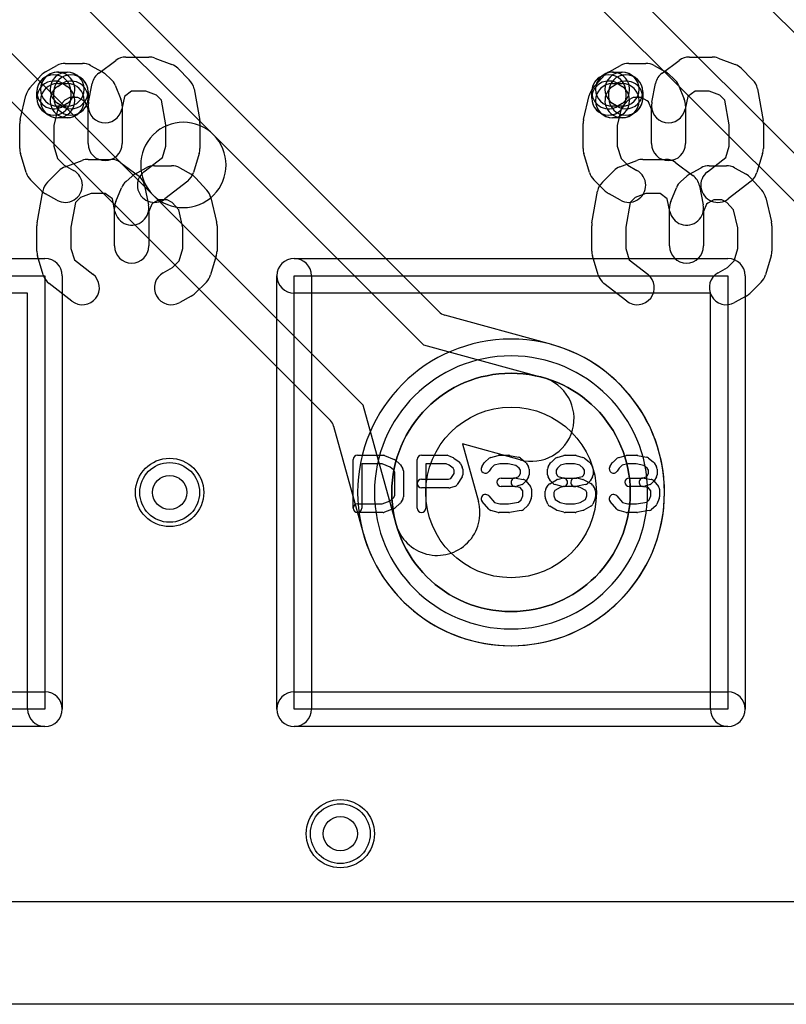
# Model space of a CAD drawing. Extents: x 0 to 20.5, y -0.5 to 20.
# Tile 2 of 11: x 5.1 to 9.6, y 0 to 5.8. Entities that reach past the tile are written whole.
import ezdxf

# ---------------------------------------------------------------- set-up
doc = ezdxf.new("R2010")
doc.units = 0
for name, color, linetype in [('Hole', 1, 'CONTINUOUS'), ('L1', 3, 'CONTINUOUS'), ('L2', 3, 'CONTINUOUS'), ('L3', 3, 'CONTINUOUS'), ('L4', 3, 'CONTINUOUS'), ('Outline', 7, 'CONTINUOUS'), ('PartsArea-A', 111, 'CONTINUOUS'), ('PartsArea-B', 111, 'CONTINUOUS'), ('PartsSilk-A', 221, 'CONTINUOUS'), ('PartsSilk-B', 221, 'CONTINUOUS'), ('Resist-A', 2, 'CONTINUOUS'), ('Resist-B', 2, 'CONTINUOUS'), ('Silk-A', 140, 'CONTINUOUS'), ('Silk-B', 140, 'CONTINUOUS')]:
    doc.layers.add(name, color=color, linetype=linetype)

msp = doc.modelspace()

# ---------------------------------------------------------------- linework, layer by layer
at = {"layer": 'Hole'}
for centre, radius in [((8, 3), 0.5), ((6, 3), 0.1), ((7, 1), 0.1)]:
    msp.add_circle(centre, radius, dxfattribs=at)
at = {"layer": 'L1'}
for p, q in [((4.92212, 9.44142), (10.94161, 3.42193)), ((8.67363, 6.67992), (11.488, 3.86555)), ((7.57807, 4.05839), (5.12191, 6.51455)), ((4.98046, 6.3731), (6.25758, 5.09598)), ((11.13445, 3.51199), (8.32007, 6.32636)), ((5.90402, 4.74242), (4.6269, 6.01954)), ((4.48545, 5.87809), (6.94161, 3.42193)), ((6.25758, 5.09598), (7.48801, 3.86555)), ((7.13445, 3.51199), (5.90402, 4.74242)), ((8.23863, 3.86628), (7.61117, 4.03912)), ((7.48801, 3.86555), (8.1855, 3.67342)), ((7.32658, 2.8145), (7.13445, 3.51199)), ((6.96088, 3.38883), (7.13372, 2.76137)), ((8.05272, 3.19138), (7.71581, 3.28419)), ((7.71581, 3.28419), (7.80862, 2.94728)), ((15.19571, 0.6), (4.80429, 0.6))]:
    msp.add_line(p, q, dxfattribs=at)
for centre, radius in [((8, 3), 0.6985), ((6, 3), 0.2), ((7, 1), 0.2)]:
    msp.add_circle(centre, radius, dxfattribs=at)
for centre, radius, start, end in [((6.0808, 4.9192), 0.25, 45, -135), ((6.0808, 4.9192), 0.25, -135, 45), ((7.63108, 4.1114), 0.07497, -135, -105.400568), ((8.00001, 2.99999), 0.89854, -164.277781, 74.300992), ((8.11911, 3.4324), 0.45004, 74.044636, 74.598829), ((8.26343, 3.93718), 0.07497, -105.956944, -105.70289), ((8.11911, 3.4324), 0.25, -105.400449, 74.599067), ((6.8886, 3.36892), 0.07497, 15.400568, 45), ((7.5676, 2.88089), 0.25, -164.599551, 15.400933), ((7.5676, 2.88089), 0.45004, -164.598829, -164.002316), ((7.06292, 2.7362), 0.07497, 15.717604, 15.995783)]:
    msp.add_arc(centre, radius, start, end, dxfattribs=at)
at = {"layer": 'L2'}
msp.add_line((15.19571, 0.6), (4.80429, 0.6), dxfattribs=at)
for centre in [(6, 3), (7, 1)]:
    msp.add_circle(centre, 0.2, dxfattribs=at)
for start, end in [(90, -90), (-90, 90)]:
    msp.add_arc((8, 3), 0.80004, start, end, dxfattribs=at)
at = {"layer": 'L3'}
msp.add_line((15.19571, 0.6), (4.80429, 0.6), dxfattribs=at)
for centre in [(6, 3), (7, 1)]:
    msp.add_circle(centre, 0.2, dxfattribs=at)
for start, end in [(90, -90), (-90, 90)]:
    msp.add_arc((8, 3), 0.80004, start, end, dxfattribs=at)
at = {"layer": 'L4'}
msp.add_line((15.19571, 0.6), (4.80429, 0.6), dxfattribs=at)
for centre, radius in [((8, 3), 0.6985), ((6, 3), 0.2), ((7, 1), 0.2)]:
    msp.add_circle(centre, radius, dxfattribs=at)
for start, end in [(90, -90), (-90, 90)]:
    msp.add_arc((8, 3), 0.89854, start, end, dxfattribs=at)
at = {"layer": 'Outline'}
msp.add_line((15.625, 0), (4.375, 0), dxfattribs=at)
at = {"layer": 'PartsArea-A'}
for p, q in [((2.73, 4.27), (5.27, 4.27)), ((5.27, 4.27), (5.27, 1.73)), ((6.73, 4.27), (9.27, 4.27)), ((6.73, 1.73), (6.73, 4.27)), ((9.27, 4.27), (9.27, 1.73)), ((5.27, 1.73), (2.73, 1.73)), ((9.27, 1.73), (6.73, 1.73))]:
    msp.add_line(p, q, dxfattribs=at)
at = {"layer": 'PartsArea-B'}
for start, end in [(0, 180), (180, 0)]:
    msp.add_arc((8, 3), 0.6985, start, end, dxfattribs=at)
at = {"layer": 'PartsSilk-A'}
for p, q in [((5.74444, 5.55185), (5.87778, 5.55185)), ((5.91251, 5.54562), (6.01251, 5.50858)), ((9.04444, 5.55185), (9.17778, 5.55185)), ((9.21251, 5.54562), (9.31251, 5.50858)), ((5.27366, 5.4652), (5.34033, 5.50223)), ((5.38889, 5.51481), (5.48889, 5.51481)), ((5.53745, 5.50223), (5.60412, 5.4652)), ((5.58492, 5.45814), (5.68492, 5.53221)), ((6.04849, 5.48552), (6.11515, 5.41886)), ((8.57366, 5.4652), (8.64033, 5.50223)), ((8.68889, 5.51481), (8.78889, 5.51481)), ((8.83745, 5.50223), (8.90412, 5.4652)), ((8.88492, 5.45814), (8.98492, 5.53221)), ((9.34849, 5.48552), (9.41515, 5.41886)), ((5.18122, 5.37059), (5.24788, 5.44467)), ((5.622, 5.45252), (5.65533, 5.42289)), ((8.48122, 5.37059), (8.54788, 5.44467)), ((8.922, 5.45252), (8.95533, 5.42289)), ((5.52416, 5.28628), (5.54638, 5.39739)), ((5.68145, 5.38601), (5.71478, 5.30453)), ((8.82416, 5.28628), (8.84638, 5.39739)), ((8.98145, 5.38601), (9.01478, 5.30453)), ((5.12491, 5.18601), (5.15825, 5.32675)), ((5.4148, 5.31481), (5.38538, 5.29847)), ((5.46298, 5.31481), (5.4148, 5.31481)), ((5.49736, 5.29571), (5.46298, 5.31481)), ((5.73494, 5.32037), (5.72028, 5.24706)), ((5.77744, 5.35185), (5.73494, 5.32037)), ((5.85986, 5.35185), (5.77744, 5.35185)), ((5.92254, 5.32863), (5.85986, 5.35185)), ((5.95157, 5.29959), (5.92254, 5.32863)), ((6.14286, 5.36587), (6.1762, 5.18068)), ((8.42491, 5.18601), (8.45825, 5.32675)), ((8.7148, 5.31481), (8.68538, 5.29847)), ((8.76298, 5.31481), (8.7148, 5.31481)), ((8.79736, 5.29571), (8.76298, 5.31481)), ((9.03494, 5.32037), (9.02028, 5.24706)), ((9.07744, 5.35185), (9.03494, 5.32037)), ((9.15986, 5.35185), (9.07744, 5.35185)), ((9.22254, 5.32863), (9.15986, 5.35185)), ((9.25157, 5.29959), (9.22254, 5.32863)), ((9.44286, 5.36587), (9.4762, 5.18068)), ((5.34698, 5.2558), (5.32222, 5.15128)), ((5.38538, 5.29847), (5.34698, 5.2558)), ((5.50512, 5.28882), (5.49736, 5.29571)), ((5.52222, 5.24701), (5.50512, 5.28882)), ((5.72222, 5.26667), (5.72222, 5.04444)), ((5.97778, 5.15403), (5.95157, 5.29959)), ((8.64698, 5.2558), (8.62222, 5.15128)), ((8.68538, 5.29847), (8.64698, 5.2558)), ((8.80512, 5.28882), (8.79736, 5.29571)), ((8.82222, 5.24701), (8.80512, 5.28882)), ((9.02222, 5.26667), (9.02222, 5.04444)), ((9.27778, 5.15403), (9.25157, 5.29959)), ((5.52222, 5.04444), (5.52222, 5.24701)), ((8.82222, 5.04444), (8.82222, 5.24701)), ((5.12222, 5.01481), (5.12222, 5.16296)), ((5.32222, 5.15128), (5.32222, 5.02949)), ((5.97778, 5.02949), (5.97778, 5.15403)), ((6.17778, 5.16296), (6.17778, 5.01481)), ((8.42222, 5.01481), (8.42222, 5.16296)), ((8.62222, 5.15128), (8.62222, 5.02949)), ((9.27778, 5.02949), (9.27778, 5.15403)), ((9.47778, 5.16296), (9.47778, 5.01481)), ((5.32222, 5.02949), (5.3441, 4.95659)), ((5.95784, 4.96303), (5.97778, 5.02949)), ((8.62222, 5.02949), (8.6441, 4.95659)), ((9.25784, 4.96303), (9.27778, 5.02949)), ((5.15978, 4.87496), (5.12644, 4.98607)), ((5.84972, 4.87894), (5.95784, 4.96303)), ((6.17356, 4.98607), (6.14022, 4.87496)), ((8.45978, 4.87496), (8.42644, 4.98607)), ((9.14972, 4.87894), (9.25784, 4.96303)), ((9.47356, 4.98607), (9.44022, 4.87496)), ((5.3441, 4.95659), (5.38303, 4.91765)), ((5.38303, 4.91765), (5.43746, 4.88742)), ((8.6441, 4.95659), (8.68303, 4.91765)), ((8.68303, 4.91765), (8.73746, 4.88742)), ((5.25151, 4.76633), (5.18485, 4.83299)), ((6.10583, 4.82476), (5.9725, 4.72106)), ((8.55151, 4.76633), (8.48485, 4.83299)), ((9.40583, 4.82476), (9.2725, 4.72106)), ((5.34032, 4.71258), (5.27365, 4.74962)), ((8.64032, 4.71258), (8.57365, 4.74962)), ((2.73, 4.3716), (5.27, 4.3716)), ((6.73, 4.3716), (9.27, 4.3716)), ((5.3716, 4.27), (5.3716, 1.73)), ((6.6284, 1.73), (6.6284, 4.27)), ((6.8316, 4.27), (6.8316, 1.73)), ((9.3716, 4.27), (9.3716, 1.73)), ((5.1684, 4.1684), (2.73, 4.1684)), ((5.1684, 1.73), (5.1684, 4.1684)), ((9.1684, 4.1684), (6.73, 4.1684)), ((9.1684, 1.73), (9.1684, 4.1684)), ((7.075, 2.90741), (7.075, 3.19259)), ((7.1, 3.21759), (7.25, 3.21759)), ((7.25928, 3.2158), (7.31484, 3.19358)), ((7.32217, 3.18906), (7.34717, 3.16684)), ((7.45, 2.90741), (7.45, 3.19259)), ((7.475, 3.21759), (7.625, 3.21759)), ((7.63515, 3.21544), (7.66015, 3.20433)), ((7.6647, 3.2017), (7.69526, 3.17948)), ((7.84728, 3.17795), (7.87228, 3.20017)), ((7.88245, 3.20564), (7.92412, 3.21675)), ((7.93056, 3.21759), (7.98611, 3.21759)), ((7.99126, 3.21705), (8.04404, 3.20594)), ((8.05451, 3.201), (8.08229, 3.17878)), ((8.23617, 3.17795), (8.26117, 3.20017)), ((8.27091, 3.20552), (8.3098, 3.21663)), ((8.31667, 3.21759), (8.375, 3.21759)), ((8.38187, 3.21663), (8.42076, 3.20552)), ((8.42951, 3.201), (8.45729, 3.17878)), ((8.59728, 3.17795), (8.62228, 3.20017)), ((8.63245, 3.20564), (8.67412, 3.21675)), ((8.68056, 3.21759), (8.73611, 3.21759)), ((8.74126, 3.21705), (8.79404, 3.20594)), ((8.80451, 3.201), (8.83229, 3.17878)), ((7.24519, 3.16759), (7.125, 3.16759)), ((7.125, 3.16759), (7.125, 2.90741)), ((7.29222, 3.14878), (7.24519, 3.16759)), ((7.31126, 3.13185), (7.29222, 3.14878)), ((7.31944, 3.11876), (7.31126, 3.13185)), ((7.31944, 2.98124), (7.31944, 3.11876)), ((7.35176, 3.16139), (7.36564, 3.13917)), ((7.36944, 3.12593), (7.36944, 2.97407)), ((7.6197, 3.16759), (7.5, 3.16759)), ((7.5, 3.16759), (7.5, 2.90741)), ((7.63743, 3.15971), (7.6197, 3.16759)), ((7.66093, 3.14263), (7.63743, 3.15971)), ((7.66667, 3.13114), (7.66093, 3.14263)), ((7.66667, 3.11087), (7.66667, 3.13114)), ((7.70292, 3.17044), (7.71403, 3.14822)), ((7.71667, 3.13704), (7.71667, 3.1037)), ((7.8288, 3.15029), (7.84269, 3.17251)), ((7.88318, 3.14296), (7.8712, 3.12379)), ((7.90106, 3.15885), (7.88318, 3.14296)), ((7.93384, 3.16759), (7.90106, 3.15885)), ((7.98351, 3.16759), (7.93384, 3.16759)), ((8.02792, 3.15824), (7.98351, 3.16759)), ((8.04773, 3.1424), (8.02792, 3.15824)), ((8.05556, 3.12987), (8.04773, 3.1424)), ((8.05556, 3.11087), (8.05556, 3.12987)), ((8.08787, 3.17251), (8.10176, 3.15029)), ((8.10556, 3.13704), (8.10556, 3.1037)), ((8.21389, 3.1037), (8.21389, 3.13704)), ((8.21769, 3.15029), (8.23158, 3.17251)), ((8.27207, 3.14296), (8.26389, 3.12987)), ((8.26389, 3.12987), (8.26389, 3.11087)), ((8.29013, 3.15901), (8.27207, 3.14296)), ((8.32017, 3.16759), (8.29013, 3.15901)), ((8.3715, 3.16759), (8.32017, 3.16759)), ((8.4022, 3.15882), (8.3715, 3.16759)), ((8.42273, 3.1424), (8.4022, 3.15882)), ((8.43056, 3.12987), (8.42273, 3.1424)), ((8.43056, 3.11087), (8.43056, 3.12987)), ((8.46287, 3.17251), (8.47676, 3.15029)), ((8.48056, 3.13704), (8.48056, 3.1037)), ((8.5788, 3.15029), (8.59269, 3.17251)), ((8.63318, 3.14296), (8.6212, 3.12379)), ((8.65106, 3.15885), (8.63318, 3.14296)), ((8.68384, 3.16759), (8.65106, 3.15885)), ((8.73351, 3.16759), (8.68384, 3.16759)), ((8.77792, 3.15824), (8.73351, 3.16759)), ((8.79773, 3.1424), (8.77792, 3.15824)), ((8.80556, 3.12987), (8.79773, 3.1424)), ((8.80556, 3.11087), (8.80556, 3.12987)), ((8.83787, 3.17251), (8.85176, 3.15029)), ((8.85556, 3.13704), (8.85556, 3.1037)), ((7.475, 3.07685), (7.63283, 3.07685)), ((7.63283, 3.07685), (7.64792, 3.08087)), ((7.64792, 3.08087), (7.66667, 3.11087)), ((7.71287, 3.09045), (7.68509, 3.04601)), ((7.94167, 3.08426), (8.0206, 3.08426)), ((8.0206, 3.08426), (8.0418, 3.09197)), ((8.02938, 3.08387), (8.07105, 3.07646)), ((8.0418, 3.09197), (8.04698, 3.09715)), ((8.04698, 3.09715), (8.05556, 3.11087)), ((8.08435, 3.0638), (8.07324, 3.05269)), ((8.08588, 3.06785), (8.11365, 3.03452)), ((8.10176, 3.09045), (8.08787, 3.06823)), ((8.23158, 3.06823), (8.21769, 3.09045)), ((8.22649, 3.05134), (8.26538, 3.07356)), ((8.24621, 3.05269), (8.2351, 3.0638)), ((8.26389, 3.11087), (8.27247, 3.09715)), ((8.27134, 3.07601), (8.29912, 3.08342)), ((8.27247, 3.09715), (8.27682, 3.0928)), ((8.27682, 3.0928), (8.30884, 3.08426)), ((8.30884, 3.08426), (8.38611, 3.08426)), ((8.3701, 3.08377), (8.41824, 3.0934)), ((8.39255, 3.08342), (8.42033, 3.07601)), ((8.41824, 3.0934), (8.42198, 3.09715)), ((8.42198, 3.09715), (8.43056, 3.11087)), ((8.42565, 3.07391), (8.46732, 3.05169)), ((8.45935, 3.0638), (8.44824, 3.05269)), ((8.47676, 3.09045), (8.46287, 3.06823)), ((8.69167, 3.08426), (8.7706, 3.08426)), ((8.7706, 3.08426), (8.7918, 3.09197)), ((8.77938, 3.08387), (8.82105, 3.07646)), ((8.7918, 3.09197), (8.79698, 3.09715)), ((8.79698, 3.09715), (8.80556, 3.11087)), ((8.83435, 3.0638), (8.82324, 3.05269)), ((8.83588, 3.06785), (8.86365, 3.03452)), ((8.85176, 3.09045), (8.83787, 3.06823)), ((7.63611, 3.02685), (7.475, 3.02685)), ((7.67033, 3.0351), (7.64255, 3.02769)), ((8.025, 3.03426), (7.94167, 3.03426)), ((8.05331, 3.02883), (8.02062, 3.03465)), ((8.0641, 3.04687), (8.03354, 3.03576)), ((8.06944, 3.00947), (8.05331, 3.02883)), ((8.06944, 2.97907), (8.06944, 3.00947)), ((8.11944, 3.01852), (8.11944, 2.97407)), ((8.2, 2.97407), (8.2, 3.00741)), ((8.2038, 3.02066), (8.21769, 3.04288)), ((8.25675, 3.01104), (8.25, 3.00024)), ((8.28736, 3.02853), (8.25675, 3.01104)), ((8.29912, 3.0351), (8.25745, 3.04621)), ((8.312, 3.0351), (8.28736, 3.02853)), ((8.38283, 3.03426), (8.30556, 3.03426)), ((8.43546, 3.04586), (8.3799, 3.03475)), ((8.40467, 3.02844), (8.38283, 3.03426)), ((8.4379, 3.01072), (8.40467, 3.02844)), ((8.44444, 3.00024), (8.4379, 3.01072)), ((8.47676, 3.04287), (8.49064, 3.02065)), ((8.49444, 3.00741), (8.49444, 2.97407)), ((8.775, 3.03426), (8.69167, 3.03426)), ((8.80331, 3.02883), (8.77062, 3.03465)), ((8.8141, 3.04687), (8.78354, 3.03576)), ((8.81944, 3.00947), (8.80331, 3.02883)), ((8.81944, 2.97907), (8.81944, 3.00947)), ((8.86944, 3.01852), (8.86944, 2.97407)), ((7.24519, 2.93241), (7.29222, 2.95122)), ((7.29222, 2.95122), (7.31126, 2.96815)), ((7.31126, 2.96815), (7.31944, 2.98124)), ((7.36564, 2.96083), (7.35176, 2.93861)), ((7.87008, 2.90206), (7.83119, 2.9465)), ((7.86881, 2.97942), (7.90269, 2.94071)), ((8.04441, 2.94205), (8.05968, 2.95563)), ((8.05968, 2.95563), (8.06944, 2.97907)), ((8.11752, 2.96446), (8.10364, 2.93113)), ((8.21581, 2.93112), (8.20192, 2.96445)), ((8.25, 3.00024), (8.25, 2.97907)), ((8.25, 2.97907), (8.25869, 2.95822)), ((8.25869, 2.95822), (8.28756, 2.94173)), ((8.40447, 2.94183), (8.43592, 2.9586)), ((8.43592, 2.9586), (8.44444, 2.97907)), ((8.44444, 2.97907), (8.44444, 3.00024)), ((8.49252, 2.96446), (8.47864, 2.93113)), ((8.62008, 2.90206), (8.58119, 2.9465)), ((8.61881, 2.97942), (8.65269, 2.94071)), ((8.79441, 2.94205), (8.80968, 2.95563)), ((8.80968, 2.95563), (8.81944, 2.97907)), ((8.86752, 2.96446), (8.85364, 2.93113)), ((7.1, 2.93241), (7.24519, 2.93241)), ((7.31484, 2.90642), (7.25928, 2.8842)), ((7.34717, 2.93316), (7.32217, 2.91094)), ((7.92412, 2.88325), (7.88245, 2.89436)), ((7.90269, 2.94071), (7.93384, 2.93241)), ((7.93384, 2.93241), (7.98412, 2.93241)), ((7.98412, 2.93241), (8.04441, 2.94205)), ((8.05951, 2.89383), (7.99006, 2.88272)), ((8.09717, 2.92205), (8.07217, 2.89983)), ((8.26538, 2.89681), (8.22649, 2.91903)), ((8.3098, 2.88337), (8.27091, 2.89448)), ((8.28756, 2.94173), (8.32017, 2.93241)), ((8.32017, 2.93241), (8.3715, 2.93241)), ((8.3715, 2.93241), (8.40447, 2.94183)), ((8.42076, 2.89448), (8.38187, 2.88337)), ((8.46732, 2.91868), (8.42565, 2.89646)), ((8.67412, 2.88325), (8.63245, 2.89436)), ((8.65269, 2.94071), (8.68384, 2.93241)), ((8.68384, 2.93241), (8.73412, 2.93241)), ((8.73412, 2.93241), (8.79441, 2.94205)), ((8.80951, 2.89383), (8.74006, 2.88272)), ((8.84717, 2.92205), (8.82217, 2.89983)), ((7.25, 2.88241), (7.1, 2.88241)), ((7.98611, 2.88241), (7.93056, 2.88241)), ((8.375, 2.88241), (8.31667, 2.88241)), ((8.73611, 2.88241), (8.68056, 2.88241)), ((2.73, 1.8316), (5.27, 1.8316)), ((6.73, 1.8316), (9.27, 1.8316)), ((5.27, 1.6284), (2.73, 1.6284)), ((9.27, 1.6284), (6.73, 1.6284))]:
    msp.add_line(p, q, dxfattribs=at)
for centre, radius, start, end in [((5.74444, 5.45185), 0.1, 90, 126.527348), ((5.87778, 5.45185), 0.1, 69.676664, 90), ((9.04444, 5.45185), 0.1, 90, 126.527348), ((9.17778, 5.45185), 0.1, 69.676664, 90), ((5.38889, 5.41481), 0.1, 90, 119.048766), ((5.48889, 5.41481), 0.1, 60.948735, 90), ((5.97778, 5.41481), 0.1, 45, 69.67537), ((8.68889, 5.41481), 0.1, 90, 119.048766), ((8.78889, 5.41481), 0.1, 60.948735, 90), ((9.27778, 5.41481), 0.1, 45, 69.67537), ((5.32222, 5.37778), 0.1, 119.051265, 138.017916), ((5.64444, 5.37778), 0.1, 126.526127, 168.691059), ((5.55556, 5.37778), 0.1, 48.364557, 60.951234), ((8.62222, 5.37778), 0.1, 119.051265, 138.017916), ((8.94444, 5.37778), 0.1, 126.526127, 168.691059), ((8.85556, 5.37778), 0.1, 48.364557, 60.951234), ((5.25556, 5.3037), 0.1, 138.019601, 166.672831), ((5.58889, 5.34815), 0.1, 22.246131, 48.36326), ((6.04444, 5.34815), 0.1, 10.206455, 45), ((8.55556, 5.3037), 0.1, 138.019601, 166.672831), ((8.88889, 5.34815), 0.1, 22.246131, 48.36326), ((9.34444, 5.34815), 0.1, 10.206455, 45), ((5.62222, 5.26667), 0.1, 168.691191, -11.308941), ((5.62222, 5.26667), 0.1, 0, 22.247381), ((8.92222, 5.26667), 0.1, 168.691191, -11.308941), ((8.92222, 5.26667), 0.1, 0, 22.247381), ((5.22222, 5.16296), 0.1, 166.673855, 180), ((6.07778, 5.16296), 0.1, 0, 10.205712), ((8.52222, 5.16296), 0.1, 166.673855, 180), ((9.37778, 5.16296), 0.1, 0, 10.205712), ((5.62222, 5.04444), 0.1, 180, 0), ((8.92222, 5.04444), 0.1, 180, 0), ((5.22222, 5.01481), 0.1, 180, -163.297444), ((6.07778, 5.01481), 0.1, -16.702537, 0), ((8.52222, 5.01481), 0.1, 180, -163.297444), ((9.37778, 5.01481), 0.1, -16.702537, 0), ((5.25556, 4.9037), 0.1, -163.297463, -135), ((5.38889, 4.8), 0.1, -119.056274, 60.944666), ((5.91111, 4.8), 0.1, 127.871466, -52.125314), ((6.04444, 4.9037), 0.1, -52.128534, -16.702556), ((8.55556, 4.9037), 0.1, -163.297463, -135), ((8.68889, 4.8), 0.1, -119.056274, 60.944666), ((9.21111, 4.8), 0.1, 127.871466, -52.125314), ((9.34444, 4.9037), 0.1, -52.128534, -16.702556), ((5.32222, 4.83704), 0.1, -135, -119.055334), ((8.62222, 4.83704), 0.1, -135, -119.055334), ((5.27, 4.27), 0.1016, 0, 90), ((6.73, 4.27), 0.1016, 90, -90), ((6.73, 4.27), 0.1016, 0, 180), ((9.27, 4.27), 0.1016, 0, 90), ((7.1, 3.19259), 0.025, 90, 180), ((7.25, 3.19259), 0.025, 68.207103, 90), ((7.30556, 3.17037), 0.025, 48.372169, 68.202147), ((7.475, 3.19259), 0.025, 90, 180), ((7.625, 3.19259), 0.025, 66.049145, 90), ((7.65, 3.18148), 0.025, 53.982737, 66.039637), ((7.68056, 3.15926), 0.025, 26.565051, 53.979316), ((7.86389, 3.15926), 0.025, 131.627831, 147.989981), ((7.88889, 3.18148), 0.025, 104.925513, 131.630694), ((7.93056, 3.19259), 0.025, 90, 104.92885), ((7.98611, 3.19259), 0.025, 78.110161, 90), ((8.03889, 3.18148), 0.025, 51.333033, 78.112983), ((8.06667, 3.15926), 0.025, 32.005383, 51.345223), ((8.25278, 3.15926), 0.025, 131.627831, 147.994617), ((8.27778, 3.18148), 0.025, 105.948544, 131.62783), ((8.31667, 3.19259), 0.025, 90, 105.948544), ((8.375, 3.19259), 0.025, 74.051456, 90), ((8.41389, 3.18148), 0.025, 51.333033, 74.051456), ((8.44167, 3.15926), 0.025, 32.005383, 51.333033), ((8.61389, 3.15926), 0.025, 131.627831, 147.989981), ((8.63889, 3.18148), 0.025, 104.925513, 131.630694), ((8.68056, 3.19259), 0.025, 90, 104.92885), ((8.73611, 3.19259), 0.025, 78.110161, 90), ((8.78889, 3.18148), 0.025, 51.333033, 78.112983), ((8.81667, 3.15926), 0.025, 32.005383, 51.345223), ((7.33056, 3.14815), 0.025, 31.985944, 48.369306), ((7.34444, 3.12593), 0.025, 0, 31.991474), ((7.69167, 3.13704), 0.025, 0, 26.565051), ((7.85, 3.13704), 0.025, 147.994617, -32.010019), ((8.08056, 3.13704), 0.025, 0, 32.010019), ((8.23889, 3.13704), 0.025, 147.994617, 180), ((8.45556, 3.13704), 0.025, 0, 32.005383), ((8.6, 3.13704), 0.025, 147.994617, -32.010019), ((8.83056, 3.13704), 0.025, 0, 32.010019), ((7.475, 3.05185), 0.025, 90, -90), ((7.69167, 3.1037), 0.025, -32.005383, 0), ((7.94167, 3.05926), 0.025, 90, -90), ((8.025, 3.05926), 0.025, 79.908369, -100.083264), ((8.06667, 3.05185), 0.025, 39.790899, 79.916736), ((8.06667, 3.08148), 0.025, -45, -32.010019), ((8.08056, 3.1037), 0.025, -32.005383, 0), ((8.23889, 3.1037), 0.025, 180, -147.994617), ((8.25278, 3.08148), 0.025, -147.994617, -135), ((8.27778, 3.05185), 0.025, 104.925513, 119.741708), ((8.30556, 3.05926), 0.025, -75.074487, 104.935268), ((8.375, 3.05926), 0.025, 101.305437, -78.692051), ((8.38611, 3.05926), 0.025, 75.074487, 90), ((8.41389, 3.05185), 0.025, 61.938299, 75.064732), ((8.44167, 3.08148), 0.025, -45, -32.005383), ((8.45556, 3.1037), 0.025, -32.005383, 0), ((8.69167, 3.05926), 0.025, 90, -90), ((8.775, 3.05926), 0.025, 79.908369, -100.083264), ((8.81667, 3.05185), 0.025, 39.790899, 79.916736), ((8.81667, 3.08148), 0.025, -45, -32.010019), ((8.83056, 3.1037), 0.025, -32.005383, 0), ((7.63611, 3.05185), 0.025, -90, -75.064732), ((7.66389, 3.05926), 0.025, -75.074487, -32.010019), ((8.025, 3.05926), 0.025, -90, -70.02141), ((8.05556, 3.07037), 0.025, -70.02864, -45), ((8.09444, 3.01852), 0.025, 0, 39.800498), ((8.225, 3.00741), 0.025, 147.994617, 180), ((8.23889, 3.02963), 0.025, 119.733511, 147.989981), ((8.26389, 3.07037), 0.025, -135, -104.925513), ((8.30556, 3.05926), 0.025, -104.925513, -90), ((8.43056, 3.07037), 0.025, -78.694563, -45), ((8.45556, 3.02963), 0.025, 31.985944, 61.931795), ((8.46944, 3.00741), 0.025, 0, 31.991474), ((8.775, 3.05926), 0.025, -90, -70.02141), ((8.80556, 3.07037), 0.025, -70.02864, -45), ((8.84444, 3.01852), 0.025, 0, 39.800498), ((7.34444, 2.97407), 0.025, -31.985944, 0), ((7.85, 2.96296), 0.025, 41.188082, -138.810424), ((8.09444, 2.97407), 0.025, -22.605762, 0), ((8.225, 2.97407), 0.025, 180, -157.376473), ((8.46944, 2.97407), 0.025, -22.605762, 0), ((8.6, 2.96296), 0.025, 41.188082, -138.810424), ((8.84444, 2.97407), 0.025, -22.605762, 0), ((7.1, 2.90741), 0.025, 90, -90), ((7.1, 2.90741), 0.025, 180, 0), ((7.30556, 2.92963), 0.025, -68.207103, -48.369306), ((7.33056, 2.95185), 0.025, -48.372169, -31.991474), ((7.475, 2.90741), 0.025, 180, 0), ((7.88889, 2.91852), 0.025, -138.811918, -104.92885), ((8.05556, 2.91852), 0.025, -80.910628, -48.369306), ((8.08056, 2.94074), 0.025, -48.372169, -22.608878), ((8.23889, 2.94074), 0.025, -157.373085, -119.741708), ((8.27778, 2.91852), 0.025, -119.733511, -105.94345), ((8.41389, 2.91852), 0.025, -74.051456, -61.931795), ((8.45556, 2.94074), 0.025, -61.938299, -22.608878), ((8.63889, 2.91852), 0.025, -138.811918, -104.92885), ((8.80556, 2.91852), 0.025, -80.910628, -48.369306), ((8.83056, 2.94074), 0.025, -48.372169, -22.608878), ((7.25, 2.90741), 0.025, -90, -68.202147), ((7.93056, 2.90741), 0.025, -104.925513, -90), ((7.98611, 2.90741), 0.025, -90, -80.911332), ((8.31667, 2.90741), 0.025, -105.948544, -90), ((8.375, 2.90741), 0.025, -90, -74.05655), ((8.68056, 2.90741), 0.025, -104.925513, -90), ((8.73611, 2.90741), 0.025, -90, -80.911332), ((5.27, 1.73), 0.1016, -90, 90), ((6.73, 1.73), 0.1016, 90, -90), ((9.27, 1.73), 0.1016, -90, 90), ((5.27, 1.73), 0.1016, 180, 0), ((6.73, 1.73), 0.1016, 180, 0), ((9.27, 1.73), 0.1016, 180, 0)]:
    msp.add_arc(centre, radius, start, end, dxfattribs=at)
at = {"layer": 'PartsSilk-B'}
for p, q in [((5.26676, 5.43136), (5.28898, 5.44617)), ((5.34444, 5.46296), (5.4, 5.46296)), ((5.45546, 5.44617), (5.47768, 5.43136)), ((8.51676, 5.43136), (8.53898, 5.44617)), ((8.59444, 5.46296), (8.65, 5.46296)), ((8.70546, 5.44617), (8.72768, 5.43136)), ((5.34444, 5.3963), (5.4, 5.3963)), ((5.34454, 5.37951), (5.36676, 5.39432)), ((5.37768, 5.39432), (5.3999, 5.37951)), ((8.59444, 5.3963), (8.65, 5.3963)), ((8.59454, 5.37951), (8.61676, 5.39432)), ((8.62768, 5.39432), (8.6499, 5.37951)), ((5.22222, 5.31111), (5.22222, 5.34815)), ((5.32222, 5.31111), (5.32222, 5.34815)), ((5.42222, 5.34815), (5.42222, 5.31111)), ((5.52222, 5.34815), (5.52222, 5.31111)), ((8.47222, 5.31111), (8.47222, 5.34815)), ((8.57222, 5.31111), (8.57222, 5.34815)), ((8.67222, 5.34815), (8.67222, 5.31111)), ((8.77222, 5.34815), (8.77222, 5.31111)), ((5.4, 5.26296), (5.34444, 5.26296)), ((5.36676, 5.26494), (5.34454, 5.27975)), ((5.3999, 5.27975), (5.37768, 5.26494)), ((8.65, 5.26296), (8.59444, 5.26296)), ((8.61676, 5.26494), (8.59454, 5.27975)), ((8.6499, 5.27975), (8.62768, 5.26494)), ((5.28898, 5.21309), (5.26676, 5.2279)), ((5.4, 5.1963), (5.34444, 5.1963)), ((5.47768, 5.2279), (5.45546, 5.21309)), ((8.53898, 5.21309), (8.51676, 5.2279)), ((8.65, 5.1963), (8.59444, 5.1963)), ((8.72768, 5.2279), (8.70546, 5.21309)), ((5.38749, 4.90858), (5.48749, 4.94562)), ((5.52222, 4.95185), (5.65556, 4.95185)), ((5.71508, 4.93221), (5.81508, 4.85814)), ((5.91111, 4.91481), (6.01111, 4.91481)), ((8.63749, 4.90858), (8.73749, 4.94562)), ((8.77222, 4.95185), (8.90556, 4.95185)), ((8.96508, 4.93221), (9.06508, 4.85814)), ((9.16111, 4.91481), (9.26111, 4.91481)), ((5.28485, 4.81886), (5.35151, 4.88552)), ((5.74467, 4.82289), (5.778, 4.85252)), ((5.79588, 4.8652), (5.86255, 4.90223)), ((6.05967, 4.90223), (6.12634, 4.8652)), ((8.53485, 4.81886), (8.60151, 4.88552)), ((8.99467, 4.82289), (9.028, 4.85252)), ((9.04588, 4.8652), (9.11255, 4.90223)), ((9.30967, 4.90223), (9.37634, 4.8652)), ((5.85362, 4.79739), (5.87584, 4.68628)), ((6.15212, 4.84467), (6.21878, 4.77059)), ((9.10362, 4.79739), (9.12584, 4.68628)), ((9.40212, 4.84467), (9.46878, 4.77059)), ((5.2238, 4.58068), (5.25714, 4.76587)), ((5.54014, 4.75185), (5.47746, 4.72863)), ((5.62256, 4.75185), (5.54014, 4.75185)), ((5.66506, 4.72037), (5.62256, 4.75185)), ((5.68522, 4.70453), (5.71855, 4.78601)), ((8.4738, 4.58068), (8.50714, 4.76587)), ((8.79014, 4.75185), (8.72746, 4.72863)), ((8.87256, 4.75185), (8.79014, 4.75185)), ((8.91506, 4.72037), (8.87256, 4.75185)), ((8.93522, 4.70453), (8.96855, 4.78601)), ((5.44843, 4.69959), (5.42222, 4.55403)), ((5.47746, 4.72863), (5.44843, 4.69959)), ((5.67972, 4.64706), (5.66506, 4.72037)), ((5.89488, 4.68882), (5.87778, 4.64701)), ((5.90264, 4.69571), (5.89488, 4.68882)), ((5.93702, 4.71481), (5.90264, 4.69571)), ((5.9852, 4.71481), (5.93702, 4.71481)), ((6.01462, 4.69847), (5.9852, 4.71481)), ((6.05302, 4.6558), (6.01462, 4.69847)), ((6.24175, 4.72675), (6.27509, 4.58601)), ((8.69843, 4.69959), (8.67222, 4.55403)), ((8.72746, 4.72863), (8.69843, 4.69959)), ((8.92972, 4.64706), (8.91506, 4.72037)), ((9.14488, 4.68882), (9.12778, 4.64701)), ((9.15264, 4.69571), (9.14488, 4.68882)), ((9.18702, 4.71481), (9.15264, 4.69571)), ((9.2352, 4.71481), (9.18702, 4.71481)), ((9.26462, 4.69847), (9.2352, 4.71481)), ((9.30302, 4.6558), (9.26462, 4.69847)), ((9.49175, 4.72675), (9.52509, 4.58601)), ((5.67778, 4.44444), (5.67778, 4.66667)), ((5.87778, 4.64701), (5.87778, 4.44444)), ((6.07778, 4.55128), (6.05302, 4.6558)), ((8.92778, 4.44444), (8.92778, 4.66667)), ((9.12778, 4.64701), (9.12778, 4.44444)), ((9.32778, 4.55128), (9.30302, 4.6558)), ((5.22222, 4.41481), (5.22222, 4.56296)), ((6.27778, 4.56296), (6.27778, 4.41481)), ((8.47222, 4.41481), (8.47222, 4.56296)), ((9.52778, 4.56296), (9.52778, 4.41481)), ((5.42222, 4.55403), (5.42222, 4.42949)), ((6.07778, 4.42949), (6.07778, 4.55128)), ((8.67222, 4.55403), (8.67222, 4.42949)), ((9.32778, 4.42949), (9.32778, 4.55128)), ((5.25978, 4.27496), (5.22644, 4.38607)), ((5.42222, 4.42949), (5.44216, 4.36303)), ((6.0559, 4.35659), (6.07778, 4.42949)), ((6.27356, 4.38607), (6.24022, 4.27496)), ((8.50978, 4.27496), (8.47644, 4.38607)), ((8.67222, 4.42949), (8.69216, 4.36303)), ((9.3059, 4.35659), (9.32778, 4.42949)), ((9.52356, 4.38607), (9.49022, 4.27496)), ((5.44216, 4.36303), (5.55028, 4.27894)), ((6.01697, 4.31765), (6.0559, 4.35659)), ((8.69216, 4.36303), (8.80028, 4.27894)), ((9.26697, 4.31765), (9.3059, 4.35659)), ((5.96254, 4.28742), (6.01697, 4.31765)), ((9.21254, 4.28742), (9.26697, 4.31765)), ((5.4275, 4.12106), (5.29417, 4.22476)), ((6.21515, 4.23299), (6.14849, 4.16633)), ((8.6775, 4.12106), (8.54417, 4.22476)), ((9.46515, 4.23299), (9.39849, 4.16633)), ((6.12635, 4.14962), (6.05968, 4.11258)), ((9.37635, 4.14962), (9.30968, 4.11258))]:
    msp.add_line(p, q, dxfattribs=at)
for centre, start, end in [((5.32222, 5.34815), 0, 180), ((5.32222, 5.34815), 123.683711, -56.315883), ((5.34444, 5.36296), 90, -90), ((5.34444, 5.36296), -56.316289, 123.684117), ((5.4, 5.36296), 56.316289, -123.684117), ((5.42222, 5.34815), 0, 180), ((5.42222, 5.34815), -123.683711, 56.315883), ((5.4, 5.36296), -90, 90), ((8.57222, 5.34815), 0, 180), ((8.57222, 5.34815), 123.683711, -56.315883), ((8.59444, 5.36296), 90, -90), ((8.59444, 5.36296), -56.316289, 123.684117), ((8.65, 5.36296), 56.316289, -123.684117), ((8.67222, 5.34815), 0, 180), ((8.67222, 5.34815), -123.683711, 56.315883), ((8.65, 5.36296), -90, 90), ((5.32222, 5.31111), 56.316289, -123.684117), ((5.34444, 5.2963), 90, -90), ((5.34444, 5.2963), -123.683711, 56.315883), ((5.4, 5.2963), 123.683711, -56.315883), ((5.42222, 5.31111), -56.316289, 123.684117), ((5.4, 5.2963), -90, 90), ((8.57222, 5.31111), 56.316289, -123.684117), ((8.59444, 5.2963), 90, -90), ((8.59444, 5.2963), -123.683711, 56.315883), ((8.65, 5.2963), 123.683711, -56.315883), ((8.67222, 5.31111), -56.316289, 123.684117), ((8.65, 5.2963), -90, 90), ((5.32222, 5.31111), 180, 0), ((5.42222, 5.31111), 180, 0), ((8.57222, 5.31111), 180, 0), ((8.67222, 5.31111), 180, 0), ((5.42222, 4.81481), 110.323336, 135), ((5.52222, 4.85185), 90, 110.323336), ((5.65556, 4.85185), 53.473873, 90), ((5.91111, 4.81481), 90, 119.051265), ((6.01111, 4.81481), 60.948735, 90), ((8.67222, 4.81481), 110.323336, 135), ((8.77222, 4.85185), 90, 110.323336), ((8.90556, 4.85185), 53.473873, 90), ((9.16111, 4.81481), 90, 119.051265), ((9.26111, 4.81481), 60.948735, 90), ((5.84444, 4.77778), 119.051265, 131.635443), ((5.75556, 4.77778), 11.308809, 53.473873), ((6.07778, 4.77778), 41.980399, 60.948735), ((9.09444, 4.77778), 119.051265, 131.635443), ((9.00556, 4.77778), 11.308809, 53.473873), ((9.32778, 4.77778), 41.980399, 60.948735), ((5.35556, 4.74815), 135, 169.793545), ((5.81111, 4.74815), 131.635443, 157.753869), ((8.60556, 4.74815), 135, 169.793545), ((9.06111, 4.74815), 131.635443, 157.753869), ((6.14444, 4.7037), 13.326145, 41.980399), ((9.39444, 4.7037), 13.326145, 41.980399), ((5.77778, 4.66667), 157.753869, 180), ((5.77778, 4.66667), -168.691191, 11.308941), ((9.02778, 4.66667), 157.753869, 180), ((9.02778, 4.66667), -168.691191, 11.308941), ((5.32222, 4.56296), 169.793545, 180), ((6.17778, 4.56296), 0, 13.326145), ((8.57222, 4.56296), 169.793545, 180), ((9.42778, 4.56296), 0, 13.326145), ((5.77778, 4.44444), 180, 0), ((9.02778, 4.44444), 180, 0), ((5.32222, 4.41481), 180, -163.297463), ((6.17778, 4.41481), -16.702537, 0), ((8.57222, 4.41481), 180, -163.297463), ((9.42778, 4.41481), -16.702537, 0), ((5.35556, 4.3037), -163.297463, -127.871466), ((5.48889, 4.2), -127.871466, 52.125314), ((6.01111, 4.2), 119.056274, -60.944666), ((6.14444, 4.3037), -45, -16.702537), ((8.60556, 4.3037), -163.297463, -127.871466), ((8.73889, 4.2), -127.871466, 52.125314), ((9.26111, 4.2), 119.056274, -60.944666), ((9.39444, 4.3037), -45, -16.702537), ((6.07778, 4.23704), -60.943726, -45), ((9.32778, 4.23704), -60.943726, -45)]:
    msp.add_arc(centre, 0.1, start, end, dxfattribs=at)
at = {"layer": 'Resist-A'}
for centre, radius in [((8, 3), 0.6985), ((6, 3), 0.175), ((7, 1), 0.175)]:
    msp.add_circle(centre, radius, dxfattribs=at)
at = {"layer": 'Resist-B'}
for centre, radius in [((8, 3), 0.6985), ((6, 3), 0.175), ((7, 1), 0.175)]:
    msp.add_circle(centre, radius, dxfattribs=at)
at = {"layer": 'Silk-A'}
for p, q in [((5.74444, 5.55185), (5.87778, 5.55185)), ((5.91251, 5.54562), (6.01251, 5.50858)), ((9.04444, 5.55185), (9.17778, 5.55185)), ((9.21251, 5.54562), (9.31251, 5.50858)), ((5.27366, 5.4652), (5.34033, 5.50223)), ((5.38889, 5.51481), (5.48889, 5.51481)), ((5.53745, 5.50223), (5.60412, 5.4652)), ((5.58492, 5.45814), (5.68492, 5.53221)), ((6.04849, 5.48552), (6.11515, 5.41886)), ((8.57366, 5.4652), (8.64033, 5.50223)), ((8.68889, 5.51481), (8.78889, 5.51481)), ((8.83745, 5.50223), (8.90412, 5.4652)), ((8.88492, 5.45814), (8.98492, 5.53221)), ((9.34849, 5.48552), (9.41515, 5.41886)), ((5.18122, 5.37059), (5.24788, 5.44467)), ((5.622, 5.45252), (5.65533, 5.42289)), ((8.48122, 5.37059), (8.54788, 5.44467)), ((8.922, 5.45252), (8.95533, 5.42289)), ((5.52416, 5.28628), (5.54638, 5.39739)), ((5.68145, 5.38601), (5.71478, 5.30453)), ((8.82416, 5.28628), (8.84638, 5.39739)), ((8.98145, 5.38601), (9.01478, 5.30453)), ((5.12491, 5.18601), (5.15825, 5.32675)), ((5.4148, 5.31481), (5.38538, 5.29847)), ((5.46298, 5.31481), (5.4148, 5.31481)), ((5.49736, 5.29571), (5.46298, 5.31481)), ((5.73494, 5.32037), (5.72028, 5.24706)), ((5.77744, 5.35185), (5.73494, 5.32037)), ((5.85986, 5.35185), (5.77744, 5.35185)), ((5.92254, 5.32863), (5.85986, 5.35185)), ((5.95157, 5.29959), (5.92254, 5.32863)), ((6.14286, 5.36587), (6.1762, 5.18068)), ((8.42491, 5.18601), (8.45825, 5.32675)), ((8.7148, 5.31481), (8.68538, 5.29847)), ((8.76298, 5.31481), (8.7148, 5.31481)), ((8.79736, 5.29571), (8.76298, 5.31481)), ((9.03494, 5.32037), (9.02028, 5.24706)), ((9.07744, 5.35185), (9.03494, 5.32037)), ((9.15986, 5.35185), (9.07744, 5.35185)), ((9.22254, 5.32863), (9.15986, 5.35185)), ((9.25157, 5.29959), (9.22254, 5.32863)), ((9.44286, 5.36587), (9.4762, 5.18068)), ((5.34698, 5.2558), (5.32222, 5.15128)), ((5.38538, 5.29847), (5.34698, 5.2558)), ((5.50512, 5.28882), (5.49736, 5.29571)), ((5.52222, 5.24701), (5.50512, 5.28882)), ((5.72222, 5.26667), (5.72222, 5.04444)), ((5.97778, 5.15403), (5.95157, 5.29959)), ((8.64698, 5.2558), (8.62222, 5.15128)), ((8.68538, 5.29847), (8.64698, 5.2558)), ((8.80512, 5.28882), (8.79736, 5.29571)), ((8.82222, 5.24701), (8.80512, 5.28882)), ((9.02222, 5.26667), (9.02222, 5.04444)), ((9.27778, 5.15403), (9.25157, 5.29959)), ((5.52222, 5.04444), (5.52222, 5.24701)), ((8.82222, 5.04444), (8.82222, 5.24701)), ((5.12222, 5.01481), (5.12222, 5.16296)), ((5.32222, 5.15128), (5.32222, 5.02949)), ((5.97778, 5.02949), (5.97778, 5.15403)), ((6.17778, 5.16296), (6.17778, 5.01481)), ((8.42222, 5.01481), (8.42222, 5.16296)), ((8.62222, 5.15128), (8.62222, 5.02949)), ((9.27778, 5.02949), (9.27778, 5.15403)), ((9.47778, 5.16296), (9.47778, 5.01481)), ((5.32222, 5.02949), (5.3441, 4.95659)), ((5.95784, 4.96303), (5.97778, 5.02949)), ((8.62222, 5.02949), (8.6441, 4.95659)), ((9.25784, 4.96303), (9.27778, 5.02949)), ((5.15978, 4.87496), (5.12644, 4.98607)), ((5.84972, 4.87894), (5.95784, 4.96303)), ((6.17356, 4.98607), (6.14022, 4.87496)), ((8.45978, 4.87496), (8.42644, 4.98607)), ((9.14972, 4.87894), (9.25784, 4.96303)), ((9.47356, 4.98607), (9.44022, 4.87496)), ((5.3441, 4.95659), (5.38303, 4.91765)), ((5.38303, 4.91765), (5.43746, 4.88742)), ((8.6441, 4.95659), (8.68303, 4.91765)), ((8.68303, 4.91765), (8.73746, 4.88742)), ((5.25151, 4.76633), (5.18485, 4.83299)), ((6.10583, 4.82476), (5.9725, 4.72106)), ((8.55151, 4.76633), (8.48485, 4.83299)), ((9.40583, 4.82476), (9.2725, 4.72106)), ((5.34032, 4.71258), (5.27365, 4.74962)), ((8.64032, 4.71258), (8.57365, 4.74962))]:
    msp.add_line(p, q, dxfattribs=at)
for centre, start, end in [((5.74444, 5.45185), 90, 126.527348), ((5.87778, 5.45185), 69.676664, 90), ((9.04444, 5.45185), 90, 126.527348), ((9.17778, 5.45185), 69.676664, 90), ((5.38889, 5.41481), 90, 119.048766), ((5.48889, 5.41481), 60.948735, 90), ((5.97778, 5.41481), 45, 69.67537), ((8.68889, 5.41481), 90, 119.048766), ((8.78889, 5.41481), 60.948735, 90), ((9.27778, 5.41481), 45, 69.67537), ((5.32222, 5.37778), 119.051265, 138.017916), ((5.64444, 5.37778), 126.526127, 168.691059), ((5.55556, 5.37778), 48.364557, 60.951234), ((8.62222, 5.37778), 119.051265, 138.017916), ((8.94444, 5.37778), 126.526127, 168.691059), ((8.85556, 5.37778), 48.364557, 60.951234), ((5.25556, 5.3037), 138.019601, 166.672831), ((5.58889, 5.34815), 22.246131, 48.36326), ((6.04444, 5.34815), 10.206455, 45), ((8.55556, 5.3037), 138.019601, 166.672831), ((8.88889, 5.34815), 22.246131, 48.36326), ((9.34444, 5.34815), 10.206455, 45), ((5.62222, 5.26667), 168.691191, -11.308941), ((5.62222, 5.26667), 0, 22.247381), ((8.92222, 5.26667), 168.691191, -11.308941), ((8.92222, 5.26667), 0, 22.247381), ((5.22222, 5.16296), 166.673855, 180), ((6.07778, 5.16296), 0, 10.205712), ((8.52222, 5.16296), 166.673855, 180), ((9.37778, 5.16296), 0, 10.205712), ((5.62222, 5.04444), 180, 0), ((8.92222, 5.04444), 180, 0), ((5.22222, 5.01481), 180, -163.297444), ((6.07778, 5.01481), -16.702537, 0), ((8.52222, 5.01481), 180, -163.297444), ((9.37778, 5.01481), -16.702537, 0), ((5.25556, 4.9037), -163.297463, -135), ((5.38889, 4.8), -119.056274, 60.944666), ((5.91111, 4.8), 127.871466, -52.125314), ((6.04444, 4.9037), -52.128534, -16.702556), ((8.55556, 4.9037), -163.297463, -135), ((8.68889, 4.8), -119.056274, 60.944666), ((9.21111, 4.8), 127.871466, -52.125314), ((9.34444, 4.9037), -52.128534, -16.702556), ((5.32222, 4.83704), -135, -119.055334), ((8.62222, 4.83704), -135, -119.055334)]:
    msp.add_arc(centre, 0.1, start, end, dxfattribs=at)
at = {"layer": 'Silk-B'}
for p, q in [((5.26676, 5.43136), (5.28898, 5.44617)), ((5.34444, 5.46296), (5.4, 5.46296)), ((5.45546, 5.44617), (5.47768, 5.43136)), ((8.51676, 5.43136), (8.53898, 5.44617)), ((8.59444, 5.46296), (8.65, 5.46296)), ((8.70546, 5.44617), (8.72768, 5.43136)), ((5.34444, 5.3963), (5.4, 5.3963)), ((5.34454, 5.37951), (5.36676, 5.39432)), ((5.37768, 5.39432), (5.3999, 5.37951)), ((8.59444, 5.3963), (8.65, 5.3963)), ((8.59454, 5.37951), (8.61676, 5.39432)), ((8.62768, 5.39432), (8.6499, 5.37951)), ((5.22222, 5.31111), (5.22222, 5.34815)), ((5.32222, 5.31111), (5.32222, 5.34815)), ((5.42222, 5.34815), (5.42222, 5.31111)), ((5.52222, 5.34815), (5.52222, 5.31111)), ((8.47222, 5.31111), (8.47222, 5.34815)), ((8.57222, 5.31111), (8.57222, 5.34815)), ((8.67222, 5.34815), (8.67222, 5.31111)), ((8.77222, 5.34815), (8.77222, 5.31111)), ((5.4, 5.26296), (5.34444, 5.26296)), ((5.36676, 5.26494), (5.34454, 5.27975)), ((5.3999, 5.27975), (5.37768, 5.26494)), ((8.65, 5.26296), (8.59444, 5.26296)), ((8.61676, 5.26494), (8.59454, 5.27975)), ((8.6499, 5.27975), (8.62768, 5.26494)), ((5.28898, 5.21309), (5.26676, 5.2279)), ((5.4, 5.1963), (5.34444, 5.1963)), ((5.47768, 5.2279), (5.45546, 5.21309)), ((8.53898, 5.21309), (8.51676, 5.2279)), ((8.65, 5.1963), (8.59444, 5.1963)), ((8.72768, 5.2279), (8.70546, 5.21309)), ((5.38749, 4.90858), (5.48749, 4.94562)), ((5.52222, 4.95185), (5.65556, 4.95185)), ((5.71508, 4.93221), (5.81508, 4.85814)), ((5.91111, 4.91481), (6.01111, 4.91481)), ((8.63749, 4.90858), (8.73749, 4.94562)), ((8.77222, 4.95185), (8.90556, 4.95185)), ((8.96508, 4.93221), (9.06508, 4.85814)), ((9.16111, 4.91481), (9.26111, 4.91481)), ((5.28485, 4.81886), (5.35151, 4.88552)), ((5.74467, 4.82289), (5.778, 4.85252)), ((5.79588, 4.8652), (5.86255, 4.90223)), ((6.05967, 4.90223), (6.12634, 4.8652)), ((8.53485, 4.81886), (8.60151, 4.88552)), ((8.99467, 4.82289), (9.028, 4.85252)), ((9.04588, 4.8652), (9.11255, 4.90223)), ((9.30967, 4.90223), (9.37634, 4.8652)), ((5.85362, 4.79739), (5.87584, 4.68628)), ((6.15212, 4.84467), (6.21878, 4.77059)), ((9.10362, 4.79739), (9.12584, 4.68628)), ((9.40212, 4.84467), (9.46878, 4.77059)), ((5.2238, 4.58068), (5.25714, 4.76587)), ((5.54014, 4.75185), (5.47746, 4.72863)), ((5.62256, 4.75185), (5.54014, 4.75185)), ((5.66506, 4.72037), (5.62256, 4.75185)), ((5.68522, 4.70453), (5.71855, 4.78601)), ((8.4738, 4.58068), (8.50714, 4.76587)), ((8.79014, 4.75185), (8.72746, 4.72863)), ((8.87256, 4.75185), (8.79014, 4.75185)), ((8.91506, 4.72037), (8.87256, 4.75185)), ((8.93522, 4.70453), (8.96855, 4.78601)), ((5.44843, 4.69959), (5.42222, 4.55403)), ((5.47746, 4.72863), (5.44843, 4.69959)), ((5.67972, 4.64706), (5.66506, 4.72037)), ((5.89488, 4.68882), (5.87778, 4.64701)), ((5.90264, 4.69571), (5.89488, 4.68882)), ((5.93702, 4.71481), (5.90264, 4.69571)), ((5.9852, 4.71481), (5.93702, 4.71481)), ((6.01462, 4.69847), (5.9852, 4.71481)), ((6.05302, 4.6558), (6.01462, 4.69847)), ((6.24175, 4.72675), (6.27509, 4.58601)), ((8.69843, 4.69959), (8.67222, 4.55403)), ((8.72746, 4.72863), (8.69843, 4.69959)), ((8.92972, 4.64706), (8.91506, 4.72037)), ((9.14488, 4.68882), (9.12778, 4.64701)), ((9.15264, 4.69571), (9.14488, 4.68882)), ((9.18702, 4.71481), (9.15264, 4.69571)), ((9.2352, 4.71481), (9.18702, 4.71481)), ((9.26462, 4.69847), (9.2352, 4.71481)), ((9.30302, 4.6558), (9.26462, 4.69847)), ((9.49175, 4.72675), (9.52509, 4.58601)), ((5.67778, 4.44444), (5.67778, 4.66667)), ((5.87778, 4.64701), (5.87778, 4.44444)), ((6.07778, 4.55128), (6.05302, 4.6558)), ((8.92778, 4.44444), (8.92778, 4.66667)), ((9.12778, 4.64701), (9.12778, 4.44444)), ((9.32778, 4.55128), (9.30302, 4.6558)), ((5.22222, 4.41481), (5.22222, 4.56296)), ((6.27778, 4.56296), (6.27778, 4.41481)), ((8.47222, 4.41481), (8.47222, 4.56296)), ((9.52778, 4.56296), (9.52778, 4.41481)), ((5.42222, 4.55403), (5.42222, 4.42949)), ((6.07778, 4.42949), (6.07778, 4.55128)), ((8.67222, 4.55403), (8.67222, 4.42949)), ((9.32778, 4.42949), (9.32778, 4.55128)), ((5.25978, 4.27496), (5.22644, 4.38607)), ((5.42222, 4.42949), (5.44216, 4.36303)), ((6.0559, 4.35659), (6.07778, 4.42949)), ((6.27356, 4.38607), (6.24022, 4.27496)), ((8.50978, 4.27496), (8.47644, 4.38607)), ((8.67222, 4.42949), (8.69216, 4.36303)), ((9.3059, 4.35659), (9.32778, 4.42949)), ((9.52356, 4.38607), (9.49022, 4.27496)), ((5.44216, 4.36303), (5.55028, 4.27894)), ((6.01697, 4.31765), (6.0559, 4.35659)), ((8.69216, 4.36303), (8.80028, 4.27894)), ((9.26697, 4.31765), (9.3059, 4.35659)), ((5.96254, 4.28742), (6.01697, 4.31765)), ((9.21254, 4.28742), (9.26697, 4.31765)), ((5.4275, 4.12106), (5.29417, 4.22476)), ((6.21515, 4.23299), (6.14849, 4.16633)), ((8.6775, 4.12106), (8.54417, 4.22476)), ((9.46515, 4.23299), (9.39849, 4.16633)), ((6.12635, 4.14962), (6.05968, 4.11258)), ((9.37635, 4.14962), (9.30968, 4.11258))]:
    msp.add_line(p, q, dxfattribs=at)
for centre, start, end in [((5.32222, 5.34815), 0, 180), ((5.32222, 5.34815), 123.683711, -56.315883), ((5.34444, 5.36296), 90, -90), ((5.34444, 5.36296), -56.316289, 123.684117), ((5.4, 5.36296), 56.316289, -123.684117), ((5.42222, 5.34815), 0, 180), ((5.42222, 5.34815), -123.683711, 56.315883), ((5.4, 5.36296), -90, 90), ((8.57222, 5.34815), 0, 180), ((8.57222, 5.34815), 123.683711, -56.315883), ((8.59444, 5.36296), 90, -90), ((8.59444, 5.36296), -56.316289, 123.684117), ((8.65, 5.36296), 56.316289, -123.684117), ((8.67222, 5.34815), 0, 180), ((8.67222, 5.34815), -123.683711, 56.315883), ((8.65, 5.36296), -90, 90), ((5.32222, 5.31111), 56.316289, -123.684117), ((5.34444, 5.2963), 90, -90), ((5.34444, 5.2963), -123.683711, 56.315883), ((5.4, 5.2963), 123.683711, -56.315883), ((5.42222, 5.31111), -56.316289, 123.684117), ((5.4, 5.2963), -90, 90), ((8.57222, 5.31111), 56.316289, -123.684117), ((8.59444, 5.2963), 90, -90), ((8.59444, 5.2963), -123.683711, 56.315883), ((8.65, 5.2963), 123.683711, -56.315883), ((8.67222, 5.31111), -56.316289, 123.684117), ((8.65, 5.2963), -90, 90), ((5.32222, 5.31111), 180, 0), ((5.42222, 5.31111), 180, 0), ((8.57222, 5.31111), 180, 0), ((8.67222, 5.31111), 180, 0), ((5.42222, 4.81481), 110.323336, 135), ((5.52222, 4.85185), 90, 110.323336), ((5.65556, 4.85185), 53.473873, 90), ((5.91111, 4.81481), 90, 119.051265), ((6.01111, 4.81481), 60.948735, 90), ((8.67222, 4.81481), 110.323336, 135), ((8.77222, 4.85185), 90, 110.323336), ((8.90556, 4.85185), 53.473873, 90), ((9.16111, 4.81481), 90, 119.051265), ((9.26111, 4.81481), 60.948735, 90), ((5.84444, 4.77778), 119.051265, 131.635443), ((5.75556, 4.77778), 11.308809, 53.473873), ((6.07778, 4.77778), 41.980399, 60.948735), ((9.09444, 4.77778), 119.051265, 131.635443), ((9.00556, 4.77778), 11.308809, 53.473873), ((9.32778, 4.77778), 41.980399, 60.948735), ((5.35556, 4.74815), 135, 169.793545), ((5.81111, 4.74815), 131.635443, 157.753869), ((8.60556, 4.74815), 135, 169.793545), ((9.06111, 4.74815), 131.635443, 157.753869), ((6.14444, 4.7037), 13.326145, 41.980399), ((9.39444, 4.7037), 13.326145, 41.980399), ((5.77778, 4.66667), 157.753869, 180), ((5.77778, 4.66667), -168.691191, 11.308941), ((9.02778, 4.66667), 157.753869, 180), ((9.02778, 4.66667), -168.691191, 11.308941), ((5.32222, 4.56296), 169.793545, 180), ((6.17778, 4.56296), 0, 13.326145), ((8.57222, 4.56296), 169.793545, 180), ((9.42778, 4.56296), 0, 13.326145), ((5.77778, 4.44444), 180, 0), ((9.02778, 4.44444), 180, 0), ((5.32222, 4.41481), 180, -163.297463), ((6.17778, 4.41481), -16.702537, 0), ((8.57222, 4.41481), 180, -163.297463), ((9.42778, 4.41481), -16.702537, 0), ((5.35556, 4.3037), -163.297463, -127.871466), ((5.48889, 4.2), -127.871466, 52.125314), ((6.01111, 4.2), 119.056274, -60.944666), ((6.14444, 4.3037), -45, -16.702537), ((8.60556, 4.3037), -163.297463, -127.871466), ((8.73889, 4.2), -127.871466, 52.125314), ((9.26111, 4.2), 119.056274, -60.944666), ((9.39444, 4.3037), -45, -16.702537), ((6.07778, 4.23704), -60.943726, -45), ((9.32778, 4.23704), -60.943726, -45)]:
    msp.add_arc(centre, 0.1, start, end, dxfattribs=at)

doc.saveas('drawing.dxf')
